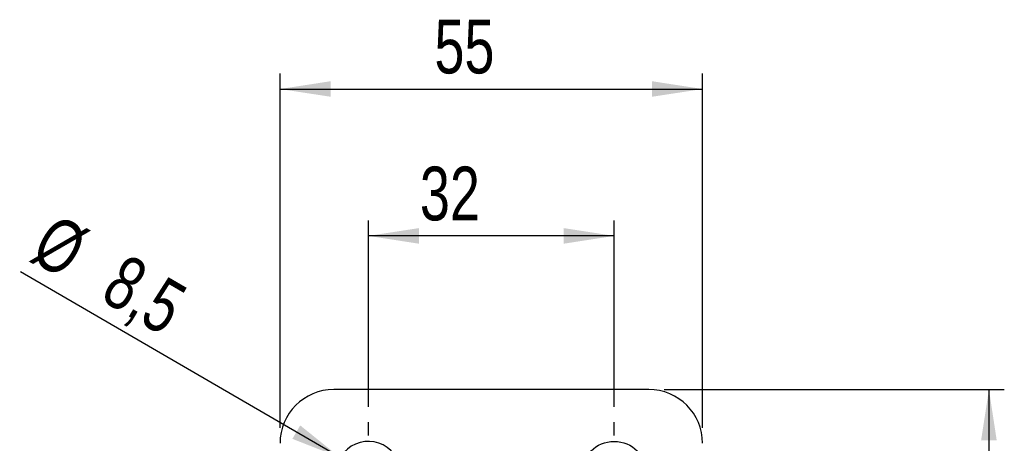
# Model space of a CAD drawing. Extents: x 81 to 742, y 47 to 575.
# Tile 12 of 21: x 311 to 439, y 145 to 201. Entities that reach past the tile are written whole.
import ezdxf

# ---------------------------------------------------------------- set-up
doc = ezdxf.new("R2010")
doc.units = 0
doc.header["$LTSCALE"] = 2
doc.layers.get('0').update_dxf_attribs({"linetype": 'CONTINUOUS'})
doc.styles.add('SLDTEXTSTYLE0', font='TXT', dxfattribs={"width": 0.75})
doc.dimstyles.new('SLDDIMSTYLE2', dxfattribs={"dimtxt": 7, "dimasz": 6.604, "dimexe": 0, "dimexo": 0.0625, "dimgap": 1.75, "dimtad": 1, "dimdec": 3, "dimrnd": 1e-09, "dimzin": 12, "dimtxsty": 'SLDTEXTSTYLE0', "dimsah": 1, "dimcen": 0.09, "dimazin": 3, "dimtfac": 1, "dimtdec": 3, "dimtofl": 0, "dimtmove": 0, "dimatfit": 3, "dimtolj": 1, "dimtzin": 12})
doc.dimstyles.new('SLDDIMSTYLE3', dxfattribs={"dimtxt": 7, "dimasz": 6.604, "dimexe": 0, "dimexo": 0.0625, "dimgap": 1.75, "dimtad": 1, "dimdec": 3, "dimrnd": 1e-09, "dimzin": 12, "dimtxsty": 'SLDTEXTSTYLE0', "dimblk1": 'NONE', "dimsah": 1, "dimcen": 0, "dimazin": 3, "dimtfac": 1, "dimtdec": 3, "dimtmove": 0, "dimatfit": 3, "dimtolj": 1, "dimtzin": 12})

# ---------------------------------------------------------------- blocks, each defined once
blk = doc.blocks.new('_D_3')
at = {"color": 179, "linetype": 'CONTINUOUS'}
for p, q in [((394.45, 152.45), (438.73, 152.45)), ((436.73, 152.45), (436.73, 85.45)), ((394.45, 85.45), (438.73, 85.45))]:
    blk.add_line(p, q, dxfattribs=at)
for points in [[(436.73, 152.45), (435.71, 145.85), (437.74, 145.85)], [(436.73, 85.45), (437.74, 92.05), (435.71, 92.05)]]:
    blk.add_solid(points, dxfattribs=at)
at = {"color": 179, "linetype": 'CONTINUOUS', "insert": (427.71, 110.94, -50.05), "char_height": 7, "attachment_point": 1, "rotation": 90, "style": 'SLDTEXTSTYLE0'}
blk.add_mtext('67', dxfattribs=at)
blk = doc.blocks.new('_D_4')
at = {"color": 179, "linetype": 'CONTINUOUS'}
for p, q in [((355.95, 150.2), (355.95, 174.45)), ((387.95, 150.2), (387.95, 174.45)), ((387.95, 172.45), (355.95, 172.45))]:
    blk.add_line(p, q, dxfattribs=at)
for points in [[(355.95, 172.45), (362.56, 171.43), (362.56, 173.47)], [(387.95, 172.45), (381.35, 173.47), (381.35, 171.43)]]:
    blk.add_solid(points, dxfattribs=at)
at = {"color": 179, "linetype": 'CONTINUOUS', "insert": (362.66, 181.47, -50.05), "char_height": 7, "attachment_point": 1, "style": 'SLDTEXTSTYLE0'}
blk.add_mtext('32', dxfattribs=at)
blk = doc.blocks.new('_D_8')
at = {"color": 179, "linetype": 'CONTINUOUS'}
for p, q in [((344.45, 147.45), (344.45, 193.57)), ((399.45, 147.45), (399.45, 193.57)), ((344.45, 191.57), (399.45, 191.57))]:
    blk.add_line(p, q, dxfattribs=at)
for points in [[(344.45, 191.57), (351.06, 190.56), (351.06, 192.59)], [(399.45, 191.57), (392.85, 192.59), (392.85, 190.56)]]:
    blk.add_solid(points, dxfattribs=at)
at = {"color": 179, "linetype": 'CONTINUOUS', "insert": (364.55, 200.6, -50.05), "char_height": 7, "attachment_point": 1, "style": 'SLDTEXTSTYLE0'}
blk.add_mtext('55', dxfattribs=at)
blk = doc.blocks.new('_D_9')
at = {"color": 179, "linetype": 'CONTINUOUS'}
for q in [(310.67, 167.77), (359.63, 139.31)]:
    blk.add_line((352.28, 143.59), q, dxfattribs=at)
blk.add_solid([(352.28, 143.59), (347.08, 147.78), (346.06, 146.03)], dxfattribs=at)
at = {"color": 179, "linetype": 'CONTINUOUS', "char_height": 7, "attachment_point": 1, "rotation": 329.8316, "style": 'SLDTEXTSTYLE0'}
for s, insert in [('%%c', (315.18, 175.52, -50.05)), ('8,5', (324.36, 170.31, -50.05))]:
    blk.add_mtext(s, dxfattribs=dict(at, insert=insert))
blk = doc.blocks.new('_NONE')
blk = doc.blocks.new('SW_CENTERMARKSYMBOL_4')
at = {"color": 0, "linetype": 'CONTINUOUS'}
for p, q in [((0, 5), (0, 6.75)), ((0, 0), (0, 2.5)), ((-5, 0), (-6.75, 0)), ((0, 0), (-2.5, 0)), ((0, 0), (0, -2.5)), ((0, 0), (2.5, 0)), ((5, 0), (6.75, 0)), ((0, -5), (0, -6.75))]:
    blk.add_line(p, q, dxfattribs=at)
blk = doc.blocks.new('SW_CENTERMARKSYMBOL_5')
at = {"color": 0, "linetype": 'CONTINUOUS'}
for p, q in [((0, 5), (0, 6.75)), ((0, 0), (0, 2.5)), ((-5, 0), (-6.75, 0)), ((0, 0), (-2.5, 0)), ((0, 0), (0, -2.5)), ((0, 0), (2.5, 0)), ((5, 0), (6.75, 0)), ((0, -5), (0, -6.75))]:
    blk.add_line(p, q, dxfattribs=at)

msp = doc.modelspace()

# ---------------------------------------------------------------- linework, layer by layer
at = {"color": 7, "linetype": 'CONTINUOUS'}
msp.add_line((392.452773, 152.450187), (351.452772, 152.450187), dxfattribs=at)
msp.add_circle((387.952773, 141.450186), 4.25, dxfattribs=at)
for centre, radius, start, end in [((351.452773, 145.450186), 7, 90, 180), ((392.452773, 145.450186), 7, 0, 90), ((355.952773, 141.450186), 4.25, 339.36486794, 180)]:
    msp.add_arc(centre, radius, start, end, dxfattribs=at)

# ---------------------------------------------------------------- block references
at = {"color": 179, "linetype": 'CONTINUOUS'}
for name, p in [('SW_CENTERMARKSYMBOL_5', (355.952773, 141.450186)), ('SW_CENTERMARKSYMBOL_4', (387.952773, 141.450186))]:
    msp.add_blockref(name, p, dxfattribs=at)

# ---------------------------------------------------------------- dimensions: what is measured, and where the dimension line sits
for base, p1, p2, picture, middle in [((399.452773, 191.572361), (344.452773, 145.450186), (399.452773, 145.450186), '_D_8', (372.569495, 191.572361)), ((355.952773, 172.450186), (387.952773, 148.200186), (355.952773, 148.200186), '_D_4', (370.677908, 172.450186))]:
    dim = msp.add_linear_dim(base=base, p1=p1, p2=p2, dimstyle='SLDDIMSTYLE2', dxfattribs=at)
    dim.commit()
    dim.dimension.update_dxf_attribs({"geometry": picture, "text_midpoint": middle, "dimtype": 160})
dim = msp.add_diameter_dim_2p(p1=(359.62712, 139.31438), p2=(352.278425, 143.585992), dimstyle='SLDDIMSTYLE3', dxfattribs=at)
dim.commit()
dim.dimension.update_dxf_attribs({"geometry": '_D_9', "text_midpoint": (322.935948, 160.642069), "dimtype": 163})
dim = msp.add_linear_dim(base=(436.728823, 85.450186), p1=(392.452773, 152.450186), p2=(392.452773, 85.450186), angle=90, dimstyle='SLDDIMSTYLE2', dxfattribs=at)
dim.commit()
dim.dimension.update_dxf_attribs({"geometry": '_D_3', "text_midpoint": (436.728823, 118.955932), "dimtype": 160})

doc.saveas('drawing.dxf')
